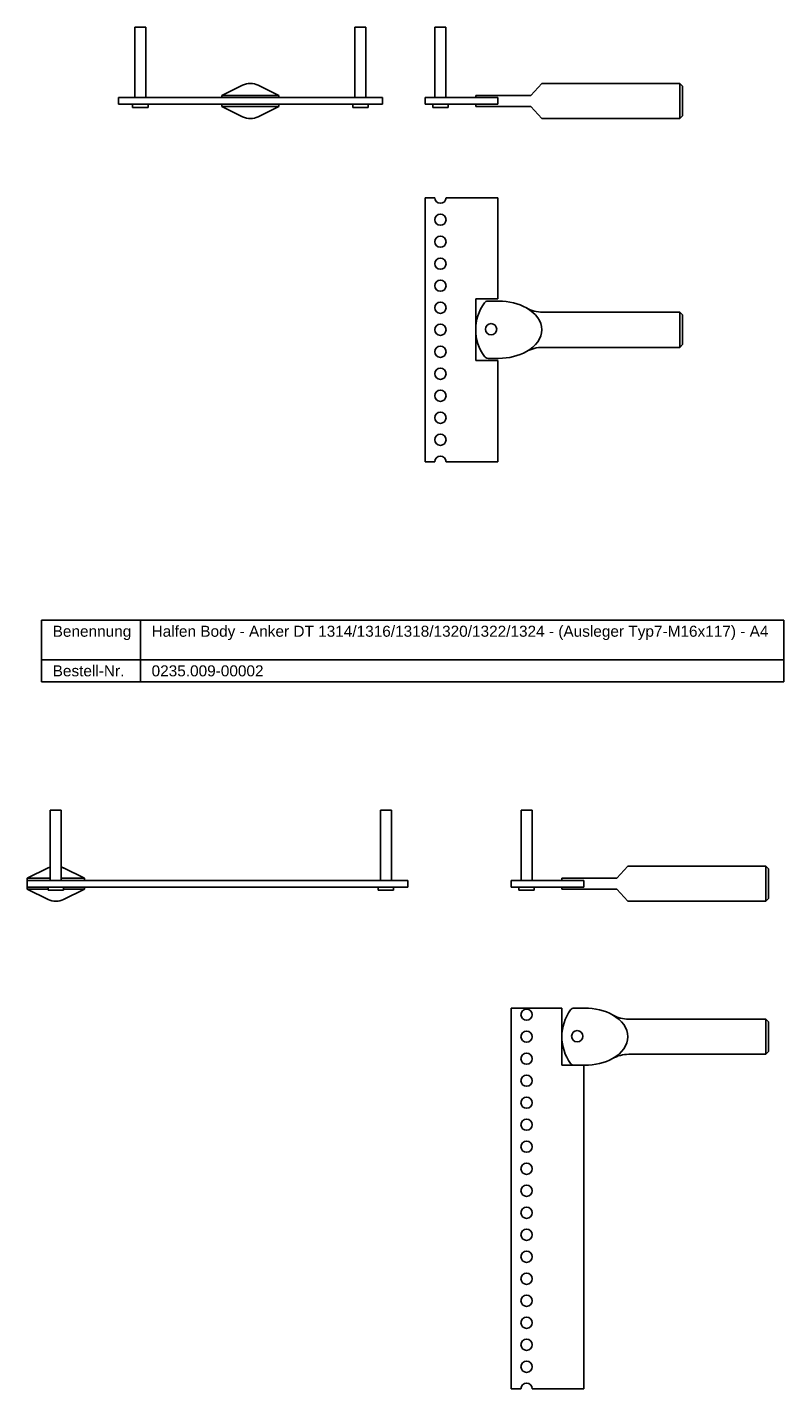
# Model space of a CAD drawing. Header units: millimetres. Extents: x 7979 to 9466, y -1122 to 170.
# Tile 3 of 4: x 9087 to 9431, y -1122 to -503. Entities that reach past the tile are written whole.
import ezdxf

# ---------------------------------------------------------------- set-up
doc = ezdxf.new("R2010")
doc.units = ezdxf.units.MM
doc.header["$LTSCALE"] = 10
doc.layers.add('HALFEN', color=2, linetype='Continuous')
doc.styles.add('ARIAL50', font='ARIAL.TTF', dxfattribs={"height": 5})

msp = doc.modelspace()

# ---------------------------------------------------------------- linework, layer by layer
at = {"layer": 'HALFEN'}
for p, q in [((9135.71, -503.27), (9135.71, -535.27)), ((9140.71, -503.27), (9135.71, -503.27)), ((9140.71, -535.27), (9140.71, -503.27)), ((9235.71, -503.27), (9235.71, -535.27)), ((9240.71, -503.27), (9235.71, -503.27)), ((9240.71, -535.27), (9240.71, -503.27)), ((9272.09, -503.27), (9272.09, -535.27)), ((9277.09, -503.27), (9272.09, -503.27)), ((9277.09, -535.27), (9277.09, -503.27)), ((9175.21, -534.27), (9184.67, -529.6)), ((9201.21, -534.27), (9191.75, -529.6)), ((9315.59, -534.27), (9320.59, -528.77)), ((9383.37, -528.77), (9320.59, -528.77)), ((9383.37, -528.77), (9383.37, -544.77)), ((9384.59, -530), (9383.37, -528.77)), ((9384.59, -530), (9384.59, -543.54)), ((9128.21, -538.27), (9128.21, -535.27)), ((9128.21, -535.27), (9248.21, -535.27)), ((9128.21, -538.27), (9248.21, -538.27)), ((9134.71, -538.27), (9134.71, -539.77)), ((9134.71, -538.27), (9141.71, -538.27)), ((9141.71, -539.77), (9141.71, -538.27)), ((9175.21, -535.27), (9175.21, -534.27)), ((9185.71, -534.27), (9175.21, -534.27)), ((9175.21, -539.27), (9175.21, -538.27)), ((9185.71, -534.27), (9190.71, -534.27)), ((9190.71, -534.27), (9201.21, -534.27)), ((9201.21, -535.27), (9201.21, -534.27)), ((9201.21, -539.27), (9201.21, -538.27)), ((9234.71, -538.27), (9234.71, -539.77)), ((9234.71, -538.27), (9241.71, -538.27)), ((9241.71, -539.77), (9241.71, -538.27)), ((9248.21, -538.27), (9248.21, -535.27)), ((9290.59, -535.27), (9267.59, -535.27)), ((9267.59, -535.27), (9267.59, -538.27)), ((9267.59, -538.27), (9290.59, -538.27)), ((9271.09, -538.27), (9271.09, -539.77)), ((9271.09, -538.27), (9278.09, -538.27)), ((9278.09, -539.77), (9278.09, -538.27)), ((9290.59, -534.27), (9315.59, -534.27)), ((9290.59, -534.27), (9290.59, -535.27)), ((9290.59, -535.27), (9300.59, -535.27)), ((9290.59, -538.27), (9290.59, -539.27)), ((9290.59, -538.27), (9300.59, -538.27)), ((9300.59, -538.27), (9300.59, -535.27)), ((9141.71, -539.77), (9134.71, -539.77)), ((9201.21, -539.27), (9175.21, -539.27)), ((9175.21, -539.27), (9184.67, -543.94)), ((9201.21, -539.27), (9191.75, -543.94)), ((9241.71, -539.77), (9234.71, -539.77)), ((9278.09, -539.77), (9271.09, -539.77)), ((9290.59, -539.27), (9315.59, -539.27)), ((9315.59, -539.27), (9320.59, -544.77)), ((9383.37, -544.77), (9384.59, -543.54)), ((9320.59, -544.77), (9383.37, -544.77)), ((9379.24, -544.77), (9383.37, -544.77)), ((9272.04, -580.74), (9267.59, -580.74)), ((9267.59, -580.74), (9267.59, -700.74)), ((9300.59, -580.74), (9277.14, -580.74)), ((9300.59, -626.74), (9300.59, -580.74)), ((9290.59, -626.74), (9290.59, -654.74)), ((9290.59, -626.74), (9300.59, -626.74)), ((9290.59, -627.74), (9290.59, -638.19)), ((9290.59, -650.74), (9290.59, -630.74)), ((9297.59, -627.74), (9301, -627.74)), ((9383.37, -632.74), (9321, -632.74)), ((9383.37, -632.74), (9383.37, -648.74)), ((9384.59, -633.97), (9383.37, -632.74)), ((9384.59, -633.97), (9384.59, -647.51)), ((9290.59, -643.29), (9290.59, -653.74)), ((9383.37, -648.74), (9321, -648.74)), ((9383.37, -648.74), (9384.59, -647.51)), ((9290.59, -654.74), (9300.59, -654.74)), ((9296.2, -653.74), (9301, -653.74)), ((9300.59, -700.74), (9300.59, -654.74)), ((9267.59, -700.74), (9272.04, -700.74)), ((9277.14, -700.74), (9300.59, -700.74)), ((9093.36, -772.76), (9430.6, -772.76)), ((9093.36, -800.76), (9093.36, -772.76)), ((9138.32, -800.76), (9138.32, -772.76)), ((9430.6, -800.76), (9430.6, -772.76)), ((9093.36, -790.76), (9430.6, -790.76)), ((9093.36, -800.76), (9430.6, -800.76)), ((9097.3, -891), (9097.3, -859)), ((9097.3, -859), (9102.3, -859)), ((9102.3, -859), (9102.3, -891)), ((9252.3, -859), (9247.3, -859)), ((9247.3, -859), (9247.3, -891)), ((9252.3, -891), (9252.3, -859)), ((9311.22, -859), (9311.22, -891)), ((9316.22, -859), (9311.22, -859)), ((9316.22, -891), (9316.22, -859)), ((9354.72, -890), (9359.72, -884.5)), ((9422.49, -884.5), (9359.72, -884.5)), ((9422.49, -884.5), (9422.49, -900.5)), ((9423.72, -885.73), (9422.49, -884.5)), ((9086.8, -890), (9096.26, -885.33)), ((9097.3, -890), (9086.8, -890)), ((9086.8, -890), (9086.8, -891)), ((9112.81, -890), (9102.3, -890)), ((9112.8, -890), (9103.35, -885.33)), ((9112.81, -890), (9112.81, -891)), ((9329.72, -890), (9354.72, -890)), ((9329.72, -890), (9329.72, -891)), ((9423.72, -885.73), (9423.72, -899.28)), ((9259.8, -891), (9086.8, -891)), ((9086.8, -891), (9086.8, -894)), ((9259.8, -894), (9086.8, -894)), ((9086.8, -894), (9086.8, -895)), ((9096.3, -895), (9086.8, -895)), ((9086.8, -895), (9096.26, -899.68)), ((9096.3, -894), (9096.3, -895.5)), ((9096.3, -894), (9103.3, -894)), ((9103.3, -895.5), (9096.3, -895.5)), ((9103.3, -895.5), (9103.3, -894)), ((9112.81, -895), (9103.3, -895)), ((9112.81, -895), (9103.35, -899.68)), ((9112.81, -894), (9112.81, -895)), ((9246.3, -894), (9246.3, -895.5)), ((9246.3, -894), (9253.3, -894)), ((9253.3, -895.5), (9246.3, -895.5)), ((9253.3, -895.5), (9253.3, -894)), ((9259.8, -891), (9259.8, -894)), ((9329.72, -891), (9306.72, -891)), ((9306.72, -891), (9306.72, -894)), ((9306.72, -894), (9329.72, -894)), ((9310.22, -894), (9310.22, -895.5)), ((9310.22, -894), (9317.22, -894)), ((9317.22, -895.5), (9310.22, -895.5)), ((9317.22, -895.5), (9317.22, -894)), ((9329.72, -891), (9339.72, -891)), ((9329.72, -894), (9329.72, -895)), ((9329.72, -894), (9339.72, -894)), ((9329.72, -895), (9354.72, -895)), ((9339.72, -894), (9339.72, -891)), ((9354.72, -895), (9359.72, -900.5)), ((9359.72, -900.5), (9422.49, -900.5)), ((9418.37, -900.5), (9422.49, -900.5)), ((9422.49, -900.5), (9423.72, -899.28)), ((9329.72, -949.02), (9306.72, -949.02)), ((9306.72, -949.02), (9306.72, -1122.02)), ((9329.72, -949.02), (9329.72, -975.02)), ((9336.72, -949.02), (9340.13, -949.02)), ((9422.49, -954.02), (9360.13, -954.02)), ((9422.49, -954.02), (9422.49, -970.02)), ((9423.72, -955.25), (9422.49, -954.02)), ((9423.72, -955.25), (9423.72, -968.79)), ((9422.49, -970.02), (9360.13, -970.02)), ((9422.49, -970.02), (9423.72, -968.79)), ((9329.72, -975.02), (9339.72, -975.02)), ((9335.33, -975.02), (9340.13, -975.02)), ((9339.72, -1122.02), (9339.72, -975.02)), ((9306.72, -1122.02), (9311.17, -1122.02)), ((9316.27, -1122.02), (9339.72, -1122.02))]:
    msp.add_line(p, q, dxfattribs=at)
for centre in [(9274.59, -590.74), (9274.59, -600.74), (9274.59, -610.74), (9274.59, -620.74), (9274.59, -630.74), (9274.59, -640.74), (9274.59, -650.74), (9274.59, -660.74), (9274.59, -670.74), (9274.59, -680.74), (9274.59, -690.74), (9313.72, -952.02), (9313.72, -962.02), (9313.72, -972.02), (9313.72, -982.02), (9313.72, -992.02), (9313.72, -1002.02), (9313.72, -1012.02), (9313.72, -1022.02), (9313.72, -1032.02), (9313.72, -1042.02), (9313.72, -1052.02), (9313.72, -1062.02), (9313.72, -1072.02), (9313.72, -1082.02), (9313.72, -1092.02), (9313.72, -1102.02), (9313.72, -1112.02)]:
    msp.add_circle(centre, 2.55, dxfattribs=at)
for centre, radius, start, end in [((9188.21, -536.77), 8, 63.70958, 116.29042), ((9188.21, -536.77), 8, 243.70958, 296.29042), ((9274.59, -580.74), 2.55, 180, 0), ((9311.15, -640.74), 20.55, 143.64928, 216.35854), ((9296.2, -629.74), 2, 91.33538, 143.64928), ((9296.93, -661.11), 33.38, 88.87071, 91.33538), ((9321.01, -617.72), 15.02, 240.68895, 269.96471), ((9297.59, -640.51), 2.55, 90, 270), ((9297.59, -640.51), 2.55, 270, 90), ((9321.01, -663.76), 15.02, 90.03529, 119.31105), ((9296.2, -651.74), 2, 216.35854, 270), ((9274.59, -700.74), 2.55, 0, 180), ((9099.81, -892.5), 8, 108.22053, 116.29042), ((9099.81, -892.5), 8, 62.6998, 71.80062), ((9099.81, -892.5), 8, 243.70958, 296.29042), ((9350.28, -962.02), 20.55, 143.64928, 216.35854), ((9335.33, -951.02), 2, 91.33538, 143.64928), ((9336.06, -982.4), 33.38, 88.87071, 91.33538), ((9360.14, -939), 15.02, 240.68895, 269.96471), ((9336.72, -961.8), 2.55, 90, 270), ((9336.72, -961.8), 2.55, 270, 90), ((9360.14, -985.04), 15.02, 90.03529, 119.31105), ((9335.33, -973.02), 2, 216.35854, 270), ((9313.72, -1122.02), 2.55, 0, 180)]:
    msp.add_arc(centre, radius, start, end, dxfattribs=at)
for centre, start_param, end_param in [((9301, -640.74), 0.868267, 1.570796), ((9301, -640.74), -0.868267, 0.868267), ((9301, -640.74), 4.712389, 5.414918), ((9340.13, -962.02), 0.868267, 1.570796), ((9340.13, -962.02), -0.868267, 0.868267), ((9340.13, -962.02), 4.712389, 5.414918)]:
    msp.add_ellipse(centre, major_axis=(19.6, 0), ratio=0.663426, start_param=start_param, end_param=end_param, dxfattribs=at)

# ---------------------------------------------------------------- texts
at = {"layer": 'HALFEN', "style": 'ARIAL50'}
for s, p in [('Benennung', (9098.36, -780.26)), ('Halfen Body - Anker DT 1314/1316/1318/1320/1322/1324 - (Ausleger Typ7-M16x117) - A4', (9143.32, -780.26)), ('Bestell-Nr.', (9098.36, -798.26)), ('0235.009-00002', (9143.32, -798.26))]:
    msp.add_text(s, height=5, dxfattribs=at).set_placement(p)

doc.saveas('drawing.dxf')
